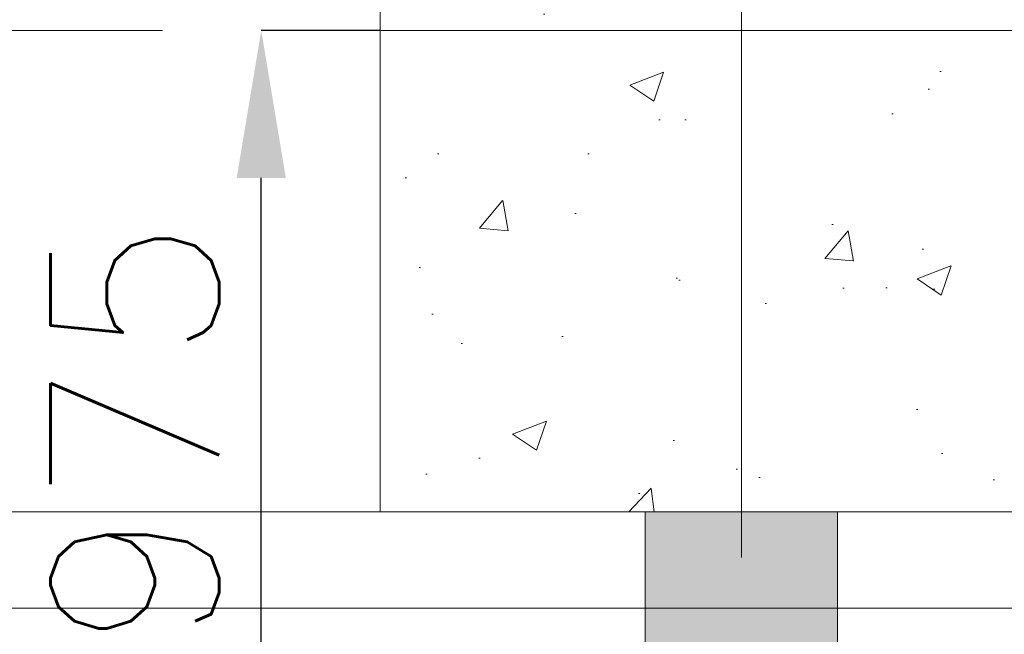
# Model space of a CAD drawing. Header units: inches. Extents: x 0 to 1545919, y 0 to 23143738.
# Tile 80 of 197: x 122541 to 124586, y 145083 to 146360. Entities that reach past the tile are written whole.
import ezdxf

# ---------------------------------------------------------------- set-up
doc = ezdxf.new("R2010")
doc.units = ezdxf.units.IN
doc.header["$LTSCALE"] = 1800
doc.header["$MEASUREMENT"] = 0
doc.linetypes.add('CENTER', pattern=[2, 1.25, -0.25, 0.25, -0.25])
doc.linetypes.add('HIDDEN', pattern=[0.375, 0.25, -0.125])
doc.layers.get('0').update_dxf_attribs({"color": 253, "lineweight": 5})
doc.layers.get('Defpoints').update_dxf_attribs({"lineweight": 18})
for name, color, linetype, lineweight in [('CEN', 8, 'CENTER', 18), ('CONCRETE', 145, 'Continuous', 18), ('DIM', 4, 'Continuous', 18), ('EQUIP', 8, 'HIDDEN', 9), ('HATCH-1', 252, 'Continuous', 9), ('REV1', 3, 'Continuous', 18)]:
    doc.layers.add(name, color=color, linetype=linetype, lineweight=lineweight)
doc.styles.add('ROMANS', font='romans.shx')
doc.dimstyles.new('USER175', dxfattribs={"dimscale": 175, "dimtxt": 2, "dimasz": 1.75, "dimexe": 0, "dimexo": 0, "dimgap": 0.5, "dimtad": 1, "dimdec": 0, "dimzin": 0, "dimdsep": 46, "dimtxsty": 'ROMANS', "dimcen": 0, "dimclrd": 4, "dimclre": 4, "dimclrt": 4, "dimadec": 0, "dimazin": 0, "dimtfac": 0.09, "dimtdec": 0, "dimtix": 1, "dimtofl": 0, "dimtmove": 0, "dimatfit": 3, "dimfxl": 1, "dimtolj": 1, "dimtzin": 0, "dimarcsym": 0})

# ---------------------------------------------------------------- blocks, each defined once
blk = doc.blocks.new('*D896')
at = {"layer": 'Defpoints', "color": 0, "transparency": 16777216}
for p in [(120290.0025459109, 147006.3979347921), (120290.0025459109, 146794.2042979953), (125015.0025459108, 143767.0470372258)]:
    blk.add_point(p, dxfattribs=at)
at = {"layer": 'DIM', "color": 4, "lineweight": -2, "transparency": 16777216}
for p, q in [((120290.0025459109, 146794.2042979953), (120290.0025459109, 147006.3979347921)), ((124708.7525459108, 147006.3979347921), (120596.2525459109, 147006.3979347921)), ((125015.0025459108, 143767.0470372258), (125015.0025459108, 147006.3979347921))]:
    blk.add_line(p, q, dxfattribs=at)
at = {"layer": 'DIM', "color": 4, "transparency": 16777216}
for points in [[(120596.2525459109, 147057.4396014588), (120596.2525459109, 146955.3562681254), (120290.0025459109, 147006.3979347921)], [(124708.7525459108, 147057.4396014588), (124708.7525459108, 146955.3562681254), (125015.0025459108, 147006.3979347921)]]:
    blk.add_solid(points, dxfattribs=at)
at = {"layer": 'DIM', "color": 4, "transparency": 16777216, "insert": (122652.5025459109, 147268.8979347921), "char_height": 350, "attachment_point": 5, "style": 'ROMANS'}
blk.add_mtext('\\A1;4725', dxfattribs=at)
blk = doc.blocks.new('*D897')
at = {"layer": 'Defpoints', "color": 0, "transparency": 16777216}
for p in [(123042.9539389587, 146337.0470372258), (123290.0025459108, 146337.0470372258), (124415.0025459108, 144362.0470372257)]:
    blk.add_point(p, dxfattribs=at)
at = {"layer": 'DIM', "color": 4, "lineweight": -2, "transparency": 16777216}
for p, q in [((123290.0025459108, 146337.0470372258), (123042.9539389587, 146337.0470372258)), ((123042.9539389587, 144668.2970372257), (123042.9539389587, 146030.7970372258)), ((124415.0025459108, 144362.0470372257), (123042.9539389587, 144362.0470372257))]:
    blk.add_line(p, q, dxfattribs=at)
at = {"layer": 'DIM', "color": 4, "transparency": 16777216}
for points in [[(122991.912272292, 146030.7970372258), (123093.9956056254, 146030.7970372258), (123042.9539389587, 146337.0470372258)], [(122991.912272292, 144668.2970372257), (123093.9956056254, 144668.2970372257), (123042.9539389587, 144362.0470372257)]]:
    blk.add_solid(points, dxfattribs=at)
at = {"layer": 'DIM', "color": 4, "transparency": 16777216, "insert": (122780.4539389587, 145349.5470372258), "char_height": 350, "attachment_point": 5, "rotation": 90, "style": 'ROMANS'}
blk.add_mtext('\\A1;1975', dxfattribs=at)
blk = doc.blocks.new('A$C72CE6A6A')
at = {"layer": 'CONCRETE'}
h = blk.add_hatch(dxfattribs=at)
h.set_pattern_fill('AR-CONC', color=256, scale=100, style=0)
h.set_pattern_definition([(50, (72805.86593604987, -38353.03990574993), (717.2601826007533, -62.7521349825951), [75, -825]), (355, (72805.86593604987, -38353.03990574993), (-138.751333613, 752.1921337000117), [60, -660]), (100.4514, (72865.63761604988, -38358.26924574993), (578.5093817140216, 689.4395420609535), [63.74019000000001, -701.142112]), (46.18420000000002, (72805.86593604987, -38153.03990574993), (1067.241048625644, -165.5190143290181), [112.4999999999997, -1237.499999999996]), (96.6356, (72894.80268104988, -38166.83321274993), (934.6627055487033, 974.1178709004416), [95.610288, -1051.713]), (351.1842000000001, (72805.86593604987, -38153.03990574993), (934.6619451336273, 974.1186009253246), [90, -990]), (21, (72905.86593604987, -38203.03990574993), (596.9070521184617, -402.6188906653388), [75, -825]), (326, (72905.86593604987, -38203.03990574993), (243.3153319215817, 725.150045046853), [60, -660]), (71.45140000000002, (72955.60816904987, -38236.59151174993), (840.2226285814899, 322.5304967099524), [63.74019000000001, -701.142112]), (37.50000000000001, (72805.86593604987, -38353.03990574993), (12.15985531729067, 332.8938538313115), [0, -652, 0, -670, 0, -662.5]), (7.499999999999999, (72805.86593604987, -38353.03990574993), (263.0695374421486, 394.4117118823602), [0, -382, 0, -637, 0, -252.5]), (327.5, (72582.86593604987, -38353.03990574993), (533.822436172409, -22.55487173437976), [0, -250, 0, -780, 0, -1035]), (317.5, (72482.86593604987, -38353.03990574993), (583.1861693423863, 100.1049823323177), [0, -325, 0, -518, 0, -735])])
h.paths.add_polyline_path([(9000, -5800), (8250, -5800), (8250, -6800), (9000, -6800)])
h.paths.add_polyline_path([(9750, -5800), (9000, -5800), (9000, -6800), (9750, -6800)])
h.paths.add_polyline_path([(9750, -6800), (9000, -6800), (9000, -7800), (9750, -7800)])
h.paths.add_polyline_path([(9000, -6800), (8250, -6800), (8250, -7800), (9000, -7800)])
h.paths.add_polyline_path([(8973.476001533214, -6740.166406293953), (9781.333144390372, -6740.166406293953), (9781.333144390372, -6065.166406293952), (8973.476001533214, -6065.166406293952)], flags=9)
blk.add_lwpolyline([(-9950.00000000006, -5399.999966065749), (-7350.000000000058, -7999.999966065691), (16205.00001253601, -7999.99996606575), (16204.99998972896, 8000.000033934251), (-7350.000000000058, 8000.000033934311), (-9950.00000000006, 5400.000033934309), (-24150.00000000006, 5400.000033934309), (-24150.00000000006, -5399.999966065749)], close=True)
at = {"layer": 'CEN'}
for p, q in [((9000, -5700), (9000, -7894.583779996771)), ((4647.707183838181, -6800), (16103.78802458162, -6800))]:
    blk.add_line(p, q, dxfattribs=at)
at = {"layer": 'CONCRETE'}
for points in [[(-9950.00000000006, -5299.999966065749), (-7350.000000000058, -7999.999966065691), (16205.00001253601, -7999.99996606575), (16204.99998972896, 8000.000033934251), (-7350.000000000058, 8000.000033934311), (-9950.00000000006, 5300.000033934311), (-24150.00000000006, 5300.000033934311), (-24150.00000000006, -5299.999966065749)], [(8250, -7800), (9750, -7800), (9750, -5800), (8250, -5800)]]:
    blk.add_lwpolyline(points, close=True, dxfattribs=at)
blk = doc.blocks.new('CW-PIT')
at = {"layer": 'HATCH-1'}
h = blk.add_hatch(dxfattribs=at)
h.set_pattern_fill('AR-CONC', color=256, scale=100, style=0)
h.set_pattern_definition([(50, (0, 0), (717.2601826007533, -62.7521349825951), [75, -825]), (355, (0, 0), (-138.751333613, 752.1921337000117), [60, -660]), (100.4514, (59.77168000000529, -5.229340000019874), (578.5093817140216, 689.4395420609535), [63.74019000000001, -701.142112]), (46.18420000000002, (0, 200), (1067.241048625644, -165.5190143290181), [112.4999999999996, -1237.499999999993]), (96.6356, (88.93674500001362, 186.2066929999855), (934.6627055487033, 974.1178709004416), [95.610288, -1051.713]), (351.1842000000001, (0, 200), (934.6619451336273, 974.1186009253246), [90, -990]), (21, (100, 150), (596.9070521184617, -402.6188906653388), [75, -825]), (326, (100, 150), (243.3153319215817, 725.150045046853), [60, -660]), (71.45140000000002, (149.7422329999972, 116.4483940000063), (840.2226285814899, 322.5304967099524), [63.74019000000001, -701.142112]), (37.50000000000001, (0, 0), (12.15985531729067, 332.8938538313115), [0, -652, 0, -670, 0, -662.5]), (7.499999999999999, (0, 0), (263.0695374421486, 394.4117118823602), [0, -382, 0, -637, 0, -252.5]), (327.5, (-223, 0), (533.822436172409, -22.55487173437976), [0, -250, 0, -780, 0, -1035]), (317.5, (-323, 0), (583.1861693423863, 100.1049823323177), [0, -325, 0, -518, 0, -735])])
h.paths.add_polyline_path([(9200.000024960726, -7800), (8800.000024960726, -7800), (8800.000024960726, -15745.00000000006), (-5899.999975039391, -15745.00000000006), (-5899.999975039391, -11665.00000000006), (-7550, -11665.00000000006), (-7549.999999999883, -6574.999999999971), (-10124.99999999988, -4000), (-14149.99999999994, -4000), (-14149.99999999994, -4400), (-10290.68542494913, -4400), (-7950, -6740.685424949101), (-7950, -12065.00000000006), (-6299.999975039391, -12065.00000000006), (-6299.999975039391, -16145.00000000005), (9200.000024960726, -16145.00000000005)])
at = {"layer": 'CONCRETE'}
blk.add_lwpolyline([(-7549.999999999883, -6574.999999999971), (-7550, -11665.00000000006), (-5899.999975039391, -11665.00000000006), (-5899.999975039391, -15745.00000000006), (8800.000024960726, -15745.00000000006), (8800.000024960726, -7800), (9200.000024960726, -7800), (9200.000024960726, -16145.00000000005), (-6299.999975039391, -16145.00000000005), (-6299.999975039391, -12065.00000000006), (-7950, -12065.00000000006), (-7950, -6740.685424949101), (-10290.68542494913, -4400), (-14149.99999999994, -4400), (-14149.99999999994, -4000), (-10124.99999999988, -4000), (-7549.999999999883, -6574.999999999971)], dxfattribs=at)
blk = doc.blocks.new('A$C5BC62A12')
at = {"layer": 'REV1', "color": 161}
for p, q in [((-2800.000000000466, 0), (-4.656613e-10, 0)), ((-1.0477379e-09, 0), (-1.0477379e-09, -4349.999999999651))]:
    blk.add_line(p, q, dxfattribs=at)

msp = doc.modelspace()

# ---------------------------------------------------------------- block references
at = {"linetype": 'HIDDEN'}
msp.add_blockref('CW-PIT', (115040.0025459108, 153137.0470372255), dxfattribs=at)
at = {"layer": 'DIM'}
msp.add_blockref('A$C5BC62A12', (123840.0025708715, 145337.0470372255), dxfattribs=at)
at = {"layer": 'EQUIP'}
msp.add_blockref('A$C72CE6A6A', (115040.0025459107, 153137.0470372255), dxfattribs=at)

# ---------------------------------------------------------------- dimensions: what is measured, and where the dimension line sits
at = {"layer": 'DIM'}
dim = msp.add_linear_dim(base=(120290.0025459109, 147006.3979347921), p1=(125015.0025459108, 143767.0470372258), p2=(120290.0025459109, 146794.2042979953), dimstyle='USER175', dxfattribs=at)
dim.commit()
dim.dimension.update_dxf_attribs({"geometry": '*D896', "text_midpoint": (122652.5025459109, 147268.8979347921)})
dim = msp.add_linear_dim(base=(123042.9539389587, 146337.0470372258), p1=(124415.0025459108, 144362.0470372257), p2=(123290.0025459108, 146337.0470372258), angle=90, dimstyle='USER175', dxfattribs=at)
dim.commit()
dim.dimension.update_dxf_attribs({"geometry": '*D897', "text_midpoint": (122780.4539389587, 145349.5470372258)})

doc.saveas('drawing.dxf')
